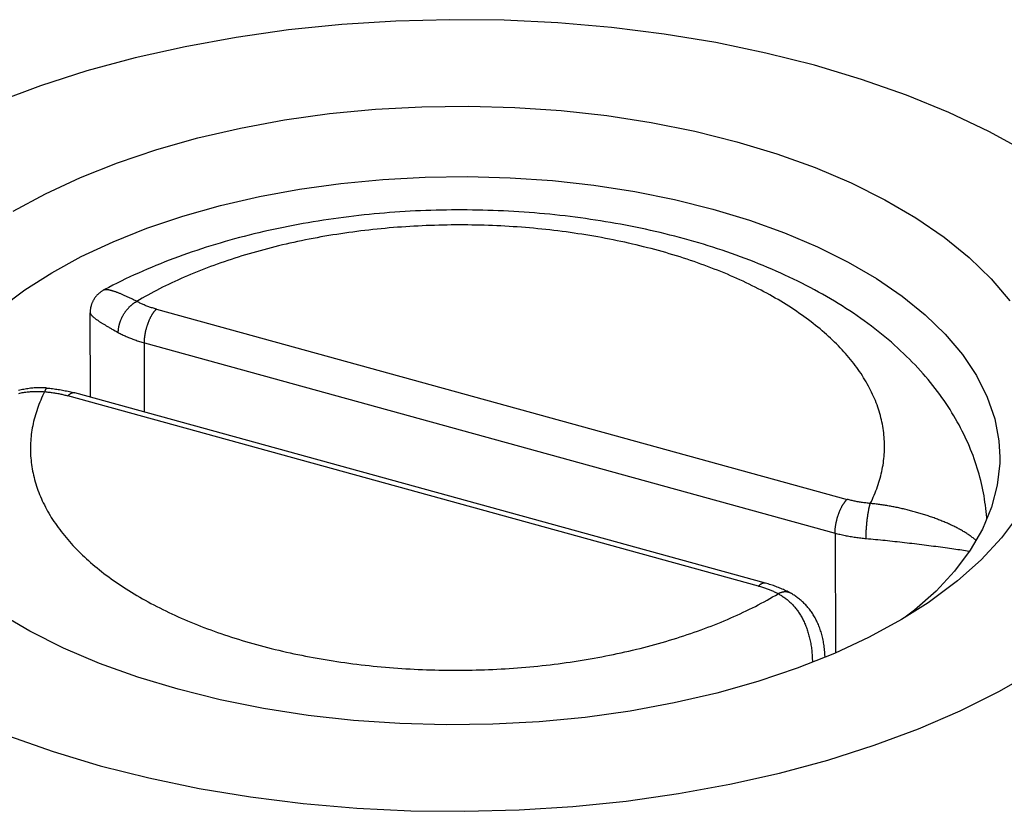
# Model space of a CAD drawing. Header units: inches. Extents: x 0 to 7.33, y 0 to 5.67.
# Tile 8 of 10: x 5.15 to 5.73, y 4.18 to 4.64. Entities that reach past the tile are written whole.
import ezdxf

# ---------------------------------------------------------------- set-up
doc = ezdxf.new("R2010")
doc.units = ezdxf.units.IN
doc.header["$LTSCALE"] = 0.403333
doc.header["$MEASUREMENT"] = 0
doc.layers.get('0').update_dxf_attribs({"linetype": 'CONTINUOUS'})

msp = doc.modelspace()

# ---------------------------------------------------------------- linework, layer by layer
at = {"color": 7, "linetype": 'Continuous'}
for p, q in [((5.22889, 4.47404), (5.63324, 4.36271)), ((5.19032, 4.42245), (5.19014, 4.47192)), ((5.2047, 4.46138), (5.20564, 4.46086)), ((5.20564, 4.46086), (5.2066, 4.46034)), ((5.22202, 4.41372), (5.22187, 4.45432)), ((5.22187, 4.45432), (5.62622, 4.34299)), ((5.58147, 4.31199), (5.17713, 4.42331)), ((5.5855, 4.31365), (5.18115, 4.42497)), ((5.64517, 4.35168), (5.64524, 4.35224)), ((5.64524, 4.35224), (5.64532, 4.35279)), ((5.64532, 4.35279), (5.64539, 4.35334)), ((5.64539, 4.35334), (5.64547, 4.35387)), ((5.64547, 4.35387), (5.64556, 4.3544)), ((5.64556, 4.3544), (5.64564, 4.35492)), ((5.64564, 4.35492), (5.64573, 4.35542)), ((5.64573, 4.35542), (5.64581, 4.35591)), ((5.6446, 4.34587), (5.64465, 4.34645)), ((5.64465, 4.34645), (5.64469, 4.34704)), ((5.64469, 4.34704), (5.64474, 4.34763)), ((5.64474, 4.34763), (5.64479, 4.34821)), ((5.64479, 4.34821), (5.64485, 4.3488)), ((5.64485, 4.3488), (5.6449, 4.34938)), ((5.6449, 4.34938), (5.64497, 4.34996)), ((5.64497, 4.34996), (5.64503, 4.35054)), ((5.64503, 4.35054), (5.6451, 4.35111)), ((5.6451, 4.35111), (5.64517, 4.35168)), ((5.62622, 4.34299), (5.62648, 4.27278)), ((5.64439, 4.34031), (5.6444, 4.34083)), ((5.6444, 4.34136), (5.64442, 4.3419)), ((5.6444, 4.34083), (5.6444, 4.34136)), ((5.64442, 4.3419), (5.64443, 4.34245)), ((5.64443, 4.34245), (5.64445, 4.343)), ((5.64445, 4.343), (5.64447, 4.34357)), ((5.64447, 4.34357), (5.6445, 4.34414)), ((5.6445, 4.34414), (5.64453, 4.34471)), ((5.64453, 4.34471), (5.64457, 4.34529)), ((5.64457, 4.34529), (5.6446, 4.34587)), ((5.64439, 4.3398), (5.64439, 4.34031)), ((5.64439, 4.3398), (5.64577, 4.33968)), ((5.64577, 4.33968), (5.64715, 4.33956)), ((5.64715, 4.33956), (5.64854, 4.33943)), ((5.64854, 4.33943), (5.64993, 4.3393)), ((5.64993, 4.3393), (5.65133, 4.33917)), ((5.65133, 4.33917), (5.65273, 4.33903)), ((5.65273, 4.33903), (5.65414, 4.33889)), ((5.65414, 4.33889), (5.65555, 4.33874)), ((5.65555, 4.33874), (5.65696, 4.3386)), ((5.65696, 4.3386), (5.65838, 4.33845)), ((5.65838, 4.33845), (5.6598, 4.33829)), ((5.6598, 4.33829), (5.66122, 4.33814)), ((5.66122, 4.33814), (5.66265, 4.33798)), ((5.66265, 4.33798), (5.66408, 4.33782)), ((5.66408, 4.33782), (5.66551, 4.33766)), ((5.66551, 4.33766), (5.66694, 4.3375)), ((5.66694, 4.3375), (5.66837, 4.33733)), ((5.66837, 4.33733), (5.6698, 4.33716)), ((5.6698, 4.33716), (5.67123, 4.33699)), ((5.67123, 4.33699), (5.67266, 4.33682)), ((5.67266, 4.33682), (5.67409, 4.33665)), ((5.67409, 4.33665), (5.67551, 4.33647)), ((5.67551, 4.33647), (5.67693, 4.3363)), ((5.67693, 4.3363), (5.67835, 4.33612)), ((5.67835, 4.33612), (5.67975, 4.33594)), ((5.67975, 4.33594), (5.68116, 4.33577)), ((5.68116, 4.33577), (5.68255, 4.33559)), ((5.68255, 4.33559), (5.68393, 4.33541)), ((5.68393, 4.33541), (5.68531, 4.33523)), ((5.68531, 4.33523), (5.68667, 4.33505)), ((5.68667, 4.33505), (5.68801, 4.33487)), ((5.68801, 4.33487), (5.68935, 4.33469)), ((5.68935, 4.33469), (5.69066, 4.33451)), ((5.69066, 4.33451), (5.69196, 4.33433)), ((5.69196, 4.33433), (5.69324, 4.33415)), ((5.69324, 4.33415), (5.6945, 4.33397)), ((5.6945, 4.33397), (5.69573, 4.33379)), ((5.69573, 4.33379), (5.69694, 4.33362)), ((5.69694, 4.33362), (5.69812, 4.33344)), ((5.69812, 4.33344), (5.69927, 4.33327)), ((5.69927, 4.33327), (5.70039, 4.3331)), ((5.70039, 4.3331), (5.70148, 4.33293)), ((5.70148, 4.33293), (5.70254, 4.33276)), ((5.70254, 4.33276), (5.70356, 4.33259)), ((5.71173, 4.32737), (5.69791, 4.31502))]:
    msp.add_line(p, q, dxfattribs=at)
for points in [[(5.73815, 4.56609), (5.7163, 4.57802), (5.69287, 4.58911), (5.66797, 4.5993), (5.64172, 4.60852), (5.61428, 4.61675), (5.58576, 4.62393), (5.55633, 4.63003), (5.52612, 4.63502), (5.4953, 4.63887), (5.46402, 4.64156), (5.43244, 4.64309), (5.40072, 4.64343), (5.36902, 4.64259), (5.33751, 4.64058), (5.30634, 4.6374), (5.27568, 4.63307), (5.24567, 4.62762), (5.21648, 4.62106), (5.18824, 4.61344), (5.16112, 4.60479), (5.13523, 4.59516)], [(5.14514, 4.53128), (5.16402, 4.54159), (5.18441, 4.5511), (5.20614, 4.55975), (5.22911, 4.56749), (5.25316, 4.57427), (5.27815, 4.58004), (5.30392, 4.58478), (5.33032, 4.58845), (5.35717, 4.59104), (5.38432, 4.59252), (5.4116, 4.59288), (5.43884, 4.59213), (5.46588, 4.59027), (5.49253, 4.5873), (5.51865, 4.58326), (5.54407, 4.57815), (5.56863, 4.57202), (5.59218, 4.5649), (5.61459, 4.55684), (5.63569, 4.54788), (5.65538, 4.53809), (5.67352, 4.52752), (5.69002, 4.51623), (5.70474, 4.5043), (5.71763, 4.4918), (5.72859, 4.4788)], [(5.13764, 4.47456), (5.15187, 4.48527), (5.16767, 4.49536), (5.18493, 4.50478), (5.20355, 4.51347), (5.22341, 4.52137), (5.2444, 4.52844), (5.26637, 4.53464), (5.2892, 4.53992), (5.31275, 4.54425), (5.33686, 4.5476), (5.3614, 4.54996), (5.38621, 4.55131), (5.41114, 4.55165), (5.43602, 4.55096), (5.46072, 4.54926), (5.48508, 4.54655), (5.50894, 4.54285), (5.53217, 4.53819), (5.55461, 4.53259), (5.57613, 4.52608), (5.59659, 4.51872), (5.61588, 4.51053), (5.63387, 4.50158), (5.65045, 4.49192), (5.66551, 4.48161), (5.67897, 4.47071), (5.69074, 4.45929), (5.70076, 4.44741), (5.70895, 4.43516), (5.71526, 4.42261), (5.71967, 4.40983), (5.72214, 4.39691), (5.7227, 4.38733)], [(5.71504, 4.35146), (5.71501, 4.352), (5.71486, 4.35382), (5.71468, 4.35564), (5.71448, 4.35745), (5.71426, 4.35927), (5.714, 4.36109), (5.71372, 4.3629), (5.71342, 4.36471), (5.71309, 4.36653), (5.71273, 4.36834), (5.71234, 4.37016), (5.71193, 4.37197), (5.71149, 4.37378), (5.71102, 4.3756), (5.71053, 4.37742), (5.71001, 4.37923), (5.70946, 4.38104), (5.70888, 4.38285), (5.70828, 4.38466), (5.70765, 4.38646), (5.70699, 4.38828), (5.7063, 4.39009), (5.70558, 4.3919), (5.70483, 4.39371), (5.70405, 4.39551), (5.70325, 4.39731), (5.70242, 4.3991), (5.70156, 4.4009), (5.70066, 4.4027), (5.69973, 4.4045), (5.69878, 4.4063), (5.69779, 4.40809), (5.69678, 4.40987), (5.69574, 4.41166), (5.69466, 4.41343), (5.69355, 4.41521), (5.69241, 4.41699), (5.69124, 4.41877), (5.69003, 4.42054), (5.6888, 4.42231), (5.68753, 4.42406), (5.68624, 4.42581), (5.6849, 4.42756), (5.68353, 4.42932), (5.68213, 4.43106), (5.6807, 4.4328), (5.67924, 4.43452), (5.67775, 4.43624), (5.67622, 4.43795), (5.67466, 4.43966), (5.67306, 4.44137), (5.67144, 4.44306), (5.66978, 4.44474), (5.66809, 4.44641), (5.66637, 4.44807), (5.66462, 4.44973), (5.66283, 4.45137), (5.66101, 4.45301), (5.65917, 4.45463), (5.6573, 4.45623), (5.65539, 4.45783), (5.65345, 4.45941), (5.65148, 4.46099), (5.64949, 4.46255), (5.64747, 4.46409), (5.64542, 4.46562), (5.64335, 4.46713), (5.64124, 4.46863), (5.63911, 4.47012), (5.63695, 4.47159), (5.63478, 4.47304), (5.63258, 4.47447), (5.63035, 4.4759), (5.62809, 4.4773), (5.62581, 4.47869), (5.62352, 4.48006), (5.6212, 4.48141), (5.61887, 4.48274), (5.6165, 4.48406), (5.61411, 4.48536), (5.61171, 4.48665), (5.60929, 4.48791), (5.60686, 4.48915), (5.6044, 4.49038), (5.60192, 4.49159), (5.59942, 4.49279), (5.59691, 4.49396), (5.59438, 4.49511), (5.59184, 4.49625), (5.58928, 4.49737), (5.5867, 4.49847), (5.5841, 4.49955), (5.5815, 4.50062), (5.57888, 4.50166), (5.57624, 4.50269), (5.57359, 4.5037), (5.57093, 4.50469), (5.56825, 4.50567), (5.56556, 4.50662), (5.56286, 4.50756), (5.56014, 4.50848), (5.55741, 4.50938), (5.55467, 4.51026), (5.55192, 4.51113), (5.54916, 4.51197), (5.54639, 4.5128), (5.5436, 4.51362), (5.5408, 4.51441), (5.538, 4.51519), (5.53518, 4.51594), (5.53236, 4.51668), (5.52952, 4.51741), (5.52668, 4.51811), (5.52382, 4.5188), (5.52096, 4.51947), (5.51809, 4.52012), (5.51521, 4.52076), (5.51232, 4.52137), (5.50942, 4.52197), (5.50652, 4.52256), (5.50361, 4.52312), (5.50069, 4.52367), (5.49776, 4.5242), (5.49483, 4.52471), (5.49189, 4.52521), (5.48895, 4.52569), (5.48599, 4.52615), (5.48304, 4.52659), (5.48007, 4.52702), (5.47711, 4.52743), (5.47413, 4.52782), (5.47115, 4.52819), (5.46817, 4.52855), (5.46518, 4.52889), (5.46219, 4.52921), (5.45919, 4.52952), (5.45619, 4.52981), (5.45319, 4.53008), (5.45018, 4.53033), (5.44717, 4.53057), (5.44415, 4.53079), (5.44114, 4.53099), (5.43812, 4.53118), (5.4351, 4.53135), (5.43207, 4.5315), (5.42905, 4.53164), (5.42602, 4.53175), (5.42299, 4.53185), (5.41996, 4.53194), (5.41693, 4.532), (5.4139, 4.53205), (5.41087, 4.53209), (5.40783, 4.5321), (5.4048, 4.5321), (5.40177, 4.53208), (5.39874, 4.53205), (5.39571, 4.53199), (5.39267, 4.53192), (5.38965, 4.53184), (5.38662, 4.53173), (5.38359, 4.53161), (5.38056, 4.53147), (5.37754, 4.53132), (5.37452, 4.53115), (5.3715, 4.53096), (5.36849, 4.53075), (5.36547, 4.53053), (5.36246, 4.53029), (5.35946, 4.53003), (5.35645, 4.52976), (5.35345, 4.52946), (5.35046, 4.52916), (5.34747, 4.52883), (5.34448, 4.52849), (5.3415, 4.52813), (5.33852, 4.52775), (5.33555, 4.52736), (5.33258, 4.52695), (5.32962, 4.52652), (5.32666, 4.52607), (5.32371, 4.52561), (5.32077, 4.52513), (5.31783, 4.52463), (5.3149, 4.52412), (5.31198, 4.52359), (5.30906, 4.52304), (5.30615, 4.52248), (5.30325, 4.52189), (5.30036, 4.52129), (5.29747, 4.52068), (5.29459, 4.52004), (5.29172, 4.51939), (5.28886, 4.51872), (5.28601, 4.51803), (5.28317, 4.51733), (5.28034, 4.51661), (5.27751, 4.51587), (5.27469, 4.51511), (5.27189, 4.51434)], [(5.37968, 4.52256), (5.37727, 4.52242), (5.37486, 4.52227), (5.37245, 4.5221), (5.37005, 4.52192), (5.36764, 4.52173), (5.36525, 4.52153), (5.36285, 4.52132), (5.36046, 4.52109), (5.35808, 4.52085), (5.3557, 4.5206), (5.35332, 4.52034), (5.35095, 4.52006), (5.34858, 4.51978), (5.34622, 4.51948), (5.34387, 4.51917), (5.34152, 4.51885), (5.33917, 4.51851), (5.33684, 4.51816), (5.33451, 4.51781), (5.33218, 4.51744), (5.32986, 4.51706), (5.32755, 4.51666), (5.32525, 4.51626), (5.32296, 4.51584), (5.32067, 4.51541), (5.31839, 4.51498), (5.31612, 4.51452), (5.31385, 4.51406), (5.3116, 4.51359), (5.30935, 4.5131), (5.30712, 4.51261), (5.30489, 4.5121), (5.30267, 4.51158), (5.30046, 4.51105), (5.29826, 4.51051), (5.29607, 4.50996), (5.2939, 4.50939), (5.29173, 4.50882), (5.28957, 4.50824), (5.28743, 4.50764), (5.28529, 4.50703), (5.28317, 4.50642), (5.28105, 4.50579), (5.27895, 4.50515), (5.27687, 4.5045), (5.27479, 4.50384), (5.27272, 4.50317), (5.27067, 4.50249), (5.26863, 4.5018), (5.26661, 4.5011), (5.26459, 4.50038), (5.26259, 4.49966), (5.26061, 4.49893), (5.25863, 4.49819), (5.25668, 4.49744), (5.25473, 4.49668), (5.2528, 4.49591), (5.25088, 4.49513), (5.24898, 4.49434), (5.24709, 4.49354), (5.24522, 4.49273), (5.24336, 4.49191), (5.24152, 4.49108), (5.2397, 4.49024), (5.23788, 4.48939), (5.23609, 4.48854), (5.23431, 4.48767), (5.23255, 4.4868), (5.2308, 4.48592), (5.22907, 4.48503), (5.22735, 4.48413), (5.22566, 4.48322), (5.22398, 4.4823), (5.22231, 4.48138), (5.22067, 4.48044), (5.21904, 4.4795), (5.21743, 4.47855)], [(5.64686, 4.36032), (5.64747, 4.36154), (5.64806, 4.36277), (5.64862, 4.364), (5.64916, 4.36524), (5.64968, 4.36647), (5.65018, 4.36771), (5.65065, 4.36896), (5.6511, 4.3702), (5.65152, 4.37145), (5.65192, 4.37269), (5.6523, 4.37395), (5.65266, 4.3752), (5.65299, 4.37645), (5.6533, 4.37771), (5.65358, 4.37896), (5.65385, 4.38022), (5.65408, 4.38148), (5.6543, 4.38274), (5.65449, 4.384), (5.65466, 4.38526), (5.6548, 4.38653), (5.65492, 4.38779), (5.65502, 4.38905), (5.6551, 4.39032), (5.65515, 4.39158), (5.65517, 4.39285), (5.65518, 4.39411), (5.65516, 4.39538), (5.65511, 4.39664), (5.65505, 4.39791), (5.65496, 4.39917), (5.65484, 4.40043), (5.6547, 4.40169), (5.65454, 4.40296), (5.65436, 4.40422), (5.65415, 4.40548), (5.65392, 4.40673), (5.65366, 4.40799), (5.65338, 4.40925), (5.65308, 4.4105), (5.65276, 4.41175), (5.65241, 4.413), (5.65204, 4.41425), (5.65164, 4.4155), (5.65122, 4.41675), (5.65078, 4.41799), (5.65032, 4.41923), (5.64983, 4.42047), (5.64932, 4.4217), (5.64878, 4.42293), (5.64823, 4.42416), (5.64765, 4.42539), (5.64704, 4.42661), (5.64642, 4.42783), (5.64577, 4.42905), (5.6451, 4.43026), (5.64441, 4.43147), (5.64369, 4.43268), (5.64295, 4.43388), (5.64219, 4.43508), (5.64141, 4.43628), (5.6406, 4.43747), (5.63978, 4.43865), (5.63893, 4.43984), (5.63805, 4.44102), (5.63716, 4.44219), (5.63625, 4.44336), (5.63531, 4.44452), (5.63435, 4.44568), (5.63337, 4.44684), (5.63237, 4.44798), (5.63134, 4.44913), (5.6303, 4.45027), (5.62923, 4.4514), (5.62815, 4.45253), (5.62704, 4.45365), (5.62591, 4.45477), (5.62476, 4.45588), (5.62359, 4.45698), (5.6224, 4.45808), (5.62119, 4.45917), (5.61995, 4.46026), (5.6187, 4.46134), (5.61743, 4.46242), (5.61614, 4.46348), (5.61483, 4.46454), (5.61349, 4.4656), (5.61214, 4.46664), (5.61077, 4.46768), (5.60938, 4.46872), (5.60797, 4.46974), (5.60654, 4.47076), (5.60509, 4.47177), (5.60363, 4.47278), (5.60214, 4.47377), (5.60064, 4.47476), (5.59912, 4.47574), (5.59758, 4.47671), (5.59602, 4.47768), (5.59444, 4.47864), (5.59285, 4.47959), (5.59124, 4.48053), (5.58961, 4.48146), (5.58796, 4.48239), (5.58629, 4.4833), (5.58461, 4.48421), (5.58291, 4.48511), (5.5812, 4.486), (5.57947, 4.48688), (5.57772, 4.48775), (5.57596, 4.48862), (5.57418, 4.48947), (5.57238, 4.49032), (5.57057, 4.49115), (5.56874, 4.49198), (5.5669, 4.4928), (5.56504, 4.49361), (5.56317, 4.49441), (5.56128, 4.4952), (5.55938, 4.49598), (5.55746, 4.49675), (5.55553, 4.49751), (5.55358, 4.49826), (5.55162, 4.499), (5.54965, 4.49973), (5.54766, 4.50045), (5.54566, 4.50116), (5.54365, 4.50186), (5.54162, 4.50255), (5.53958, 4.50323), (5.53753, 4.5039), (5.53546, 4.50456), (5.53338, 4.50521), (5.53129, 4.50584), (5.52919, 4.50647), (5.52708, 4.50709), (5.52496, 4.50769), (5.52282, 4.50829), (5.52067, 4.50887), (5.51852, 4.50945), (5.51635, 4.51001), (5.51417, 4.51056), (5.51198, 4.5111), (5.50978, 4.51163), (5.50757, 4.51215), (5.50535, 4.51265), (5.50313, 4.51315), (5.50089, 4.51363), (5.49864, 4.5141), (5.49639, 4.51457), (5.49412, 4.51502), (5.49185, 4.51545), (5.48957, 4.51588), (5.48728, 4.5163), (5.48499, 4.5167), (5.48268, 4.51709), (5.48037, 4.51747), (5.47806, 4.51784), (5.47573, 4.5182), (5.4734, 4.51854), (5.47106, 4.51887), (5.46872, 4.5192), (5.46637, 4.51951), (5.46401, 4.5198), (5.46165, 4.52009), (5.45928, 4.52036), (5.45691, 4.52062), (5.45454, 4.52087), (5.45215, 4.52111), (5.44977, 4.52134), (5.44738, 4.52155), (5.44499, 4.52175), (5.44259, 4.52194), (5.44019, 4.52212), (5.43778, 4.52228), (5.43537, 4.52243), (5.43296, 4.52257), (5.43055, 4.5227), (5.42814, 4.52282), (5.42572, 4.52292), (5.4233, 4.52301), (5.42088, 4.52309), (5.41846, 4.52316), (5.41603, 4.52321), (5.41361, 4.52326), (5.41118, 4.52329), (5.40876, 4.5233), (5.40633, 4.52331), (5.4039, 4.5233), (5.40148, 4.52328), (5.39905, 4.52325), (5.39662, 4.52321), (5.3942, 4.52315), (5.39178, 4.52308), (5.38935, 4.523), (5.38693, 4.52291), (5.38451, 4.52281), (5.3821, 4.52269), (5.37968, 4.52256)], [(5.27189, 4.51434), (5.2691, 4.51355), (5.26632, 4.51274), (5.26355, 4.51192), (5.26079, 4.51107), (5.25804, 4.51021), (5.2553, 4.50933), (5.25258, 4.50844), (5.24986, 4.50752), (5.24716, 4.50659), (5.24447, 4.50564), (5.2418, 4.50467), (5.23914, 4.50369), (5.23649, 4.50268), (5.23386, 4.50166), (5.23124, 4.50062), (5.22863, 4.49957), (5.22604, 4.49849), (5.22347, 4.4974), (5.22091, 4.49629), (5.21836, 4.49516), (5.21583, 4.49402), (5.21332, 4.49286), (5.21083, 4.49168), (5.20836, 4.49048), (5.2059, 4.48926), (5.20346, 4.48803), (5.20103, 4.48677), (5.19863, 4.48551), (5.19806, 4.4852)], [(5.19806, 4.4852), (5.19782, 4.48507), (5.19755, 4.48491), (5.19728, 4.48475), (5.19701, 4.48458), (5.19674, 4.4844), (5.19648, 4.48422), (5.19623, 4.48404), (5.19598, 4.48385), (5.19573, 4.48365), (5.19548, 4.48345), (5.19524, 4.48325), (5.19501, 4.48303), (5.19478, 4.48282), (5.19455, 4.4826), (5.19433, 4.48237), (5.19411, 4.48214), (5.1939, 4.48191), (5.1937, 4.48167), (5.19349, 4.48142), (5.1933, 4.48118), (5.19311, 4.48092), (5.19292, 4.48067), (5.19274, 4.48041), (5.19256, 4.48014), (5.19239, 4.47988), (5.19223, 4.47961), (5.19207, 4.47933), (5.19192, 4.47906), (5.19177, 4.47878), (5.19163, 4.47849), (5.1915, 4.47821), (5.19137, 4.47792), (5.19125, 4.47763), (5.19113, 4.47733), (5.19102, 4.47703), (5.19092, 4.47674), (5.19082, 4.47643), (5.19073, 4.47613), (5.19065, 4.47583), (5.19057, 4.47552), (5.1905, 4.47521), (5.19043, 4.4749), (5.19037, 4.47459), (5.19032, 4.47428), (5.19028, 4.47397), (5.19024, 4.47365), (5.19021, 4.47334), (5.19018, 4.47302), (5.19016, 4.47271), (5.19015, 4.47239), (5.19014, 4.47208), (5.19014, 4.47192)], [(5.21743, 4.47855), (5.21693, 4.47881), (5.21645, 4.47906), (5.21596, 4.47931), (5.21548, 4.47955), (5.21501, 4.47979), (5.21454, 4.48002), (5.21407, 4.48025), (5.21361, 4.48047), (5.21316, 4.48069), (5.21271, 4.48091), (5.21226, 4.48112), (5.21182, 4.48132), (5.21138, 4.48152), (5.21095, 4.48172), (5.21053, 4.48191), (5.21011, 4.48209), (5.20969, 4.48227), (5.20928, 4.48245), (5.20888, 4.48262), (5.20848, 4.48279), (5.20808, 4.48295), (5.2077, 4.48311), (5.20731, 4.48326), (5.20694, 4.48341), (5.20657, 4.48355), (5.2062, 4.48369), (5.20584, 4.48383), (5.20549, 4.48395), (5.20514, 4.48408), (5.2048, 4.48419), (5.20447, 4.48431), (5.20414, 4.48442), (5.20382, 4.48452), (5.20351, 4.48462), (5.2032, 4.48471), (5.2029, 4.48479), (5.2026, 4.48488), (5.20232, 4.48495), (5.20204, 4.48502), (5.20176, 4.48509), (5.2015, 4.48515), (5.20124, 4.4852), (5.20099, 4.48525), (5.20075, 4.48529), (5.20051, 4.48533), (5.20029, 4.48536), (5.20007, 4.48539), (5.19986, 4.48541), (5.19965, 4.48542), (5.19946, 4.48543), (5.19928, 4.48543), (5.1991, 4.48543), (5.19893, 4.48542), (5.19877, 4.4854), (5.19862, 4.48538), (5.19848, 4.48535), (5.19835, 4.48532), (5.19823, 4.48527), (5.19811, 4.48523), (5.19806, 4.4852)], [(5.2066, 4.46034), (5.2066, 4.46059), (5.2066, 4.46085), (5.20661, 4.4611), (5.20663, 4.46136), (5.20664, 4.46162), (5.20667, 4.46188), (5.20669, 4.46214), (5.20672, 4.46241), (5.20676, 4.46267), (5.2068, 4.46294), (5.20684, 4.46321), (5.20689, 4.46348), (5.20694, 4.46375), (5.20699, 4.46402), (5.20705, 4.46429), (5.20711, 4.46456), (5.20718, 4.46483), (5.20725, 4.4651), (5.20733, 4.46538), (5.20741, 4.46565), (5.20749, 4.46592), (5.20758, 4.4662), (5.20767, 4.46647), (5.20776, 4.46674), (5.20786, 4.46701), (5.20796, 4.46728), (5.20807, 4.46756), (5.20818, 4.46783), (5.20829, 4.46809), (5.2084, 4.46836), (5.20852, 4.46863), (5.20865, 4.4689), (5.20877, 4.46916), (5.2089, 4.46943), (5.20904, 4.46969), (5.20917, 4.46995), (5.20931, 4.47021), (5.20945, 4.47047), (5.2096, 4.47072), (5.20975, 4.47098), (5.2099, 4.47123), (5.21006, 4.47148), (5.21021, 4.47173), (5.21037, 4.47197), (5.21054, 4.47221), (5.2107, 4.47245), (5.21087, 4.47269), (5.21104, 4.47293), (5.21122, 4.47316), (5.21139, 4.47339), (5.21157, 4.47361), (5.21175, 4.47384), (5.21193, 4.47406), (5.21212, 4.47428), (5.21231, 4.47449), (5.21249, 4.4747), (5.21269, 4.47491), (5.21288, 4.47511), (5.21307, 4.47531), (5.21327, 4.47551), (5.21347, 4.4757), (5.21367, 4.47589), (5.21387, 4.47607), (5.21407, 4.47625), (5.21427, 4.47643), (5.21448, 4.4766), (5.21468, 4.47677), (5.21489, 4.47694), (5.2151, 4.47709), (5.21531, 4.47725), (5.21552, 4.4774), (5.21573, 4.47755), (5.21594, 4.47769), (5.21615, 4.47783), (5.21636, 4.47796), (5.21657, 4.47809), (5.21679, 4.47821), (5.217, 4.47833), (5.21721, 4.47844), (5.21743, 4.47855)], [(5.22889, 4.47404), (5.22831, 4.4742), (5.22774, 4.47436), (5.22717, 4.47454), (5.2266, 4.47471), (5.22605, 4.47489), (5.22549, 4.47507), (5.22494, 4.47526), (5.2244, 4.47545), (5.22386, 4.47565), (5.22333, 4.47585), (5.22281, 4.47605), (5.22229, 4.47626), (5.22177, 4.47647), (5.22126, 4.47669), (5.22076, 4.47691), (5.22027, 4.47713), (5.21978, 4.47736), (5.21929, 4.47759), (5.21882, 4.47783), (5.21835, 4.47806), (5.21788, 4.47831), (5.21743, 4.47855)], [(5.22187, 4.45432), (5.22187, 4.45457), (5.22188, 4.45483), (5.22188, 4.45508), (5.22189, 4.45534), (5.2219, 4.45561), (5.22192, 4.45587), (5.22193, 4.45614), (5.22195, 4.45641), (5.22198, 4.45668), (5.222, 4.45695), (5.22203, 4.45722), (5.22206, 4.4575), (5.22209, 4.45777), (5.22213, 4.45805), (5.22216, 4.45833), (5.22221, 4.45861), (5.22225, 4.45889), (5.22229, 4.45918), (5.22234, 4.45946), (5.22239, 4.45974), (5.22245, 4.46003), (5.2225, 4.46031), (5.22256, 4.4606), (5.22262, 4.46088), (5.22269, 4.46117), (5.22275, 4.46145), (5.22282, 4.46174), (5.22289, 4.46203), (5.22296, 4.46231), (5.22304, 4.4626), (5.22312, 4.46288), (5.2232, 4.46316), (5.22328, 4.46345), (5.22336, 4.46373), (5.22345, 4.46401), (5.22354, 4.46429), (5.22363, 4.46457), (5.22372, 4.46485), (5.22381, 4.46512), (5.22391, 4.4654), (5.22401, 4.46567), (5.22411, 4.46594), (5.22421, 4.46621), (5.22431, 4.46648), (5.22442, 4.46674), (5.22453, 4.46701), (5.22464, 4.46727), (5.22475, 4.46753), (5.22486, 4.46778), (5.22497, 4.46804), (5.22509, 4.46829), (5.22521, 4.46854), (5.22532, 4.46878), (5.22544, 4.46902), (5.22556, 4.46926), (5.22569, 4.4695), (5.22581, 4.46973), (5.22594, 4.46996), (5.22606, 4.47019), (5.22619, 4.47041), (5.22632, 4.47063), (5.22645, 4.47085), (5.22658, 4.47106), (5.22671, 4.47127), (5.22684, 4.47148), (5.22697, 4.47168), (5.22711, 4.47188), (5.22724, 4.47207), (5.22738, 4.47226), (5.22751, 4.47244), (5.22765, 4.47262), (5.22778, 4.4728), (5.22792, 4.47297), (5.22806, 4.47313), (5.2282, 4.4733), (5.22833, 4.47345), (5.22847, 4.47361), (5.22861, 4.47375), (5.22875, 4.4739), (5.22889, 4.47404)], [(5.19014, 4.47192), (5.19015, 4.47185), (5.19016, 4.47175), (5.19019, 4.47164), (5.19022, 4.47153), (5.19027, 4.47142), (5.19033, 4.4713), (5.19039, 4.47118), (5.19047, 4.47105), (5.19056, 4.47093), (5.19066, 4.47079), (5.19077, 4.47066), (5.19089, 4.47052), (5.19102, 4.47038), (5.19115, 4.47023), (5.1913, 4.47008), (5.19146, 4.46993), (5.19162, 4.46978), (5.1918, 4.46962), (5.19198, 4.46946), (5.19218, 4.46929), (5.19238, 4.46912), (5.19259, 4.46895), (5.19281, 4.46878), (5.19304, 4.4686), (5.19328, 4.46842), (5.19352, 4.46824), (5.19377, 4.46806), (5.19403, 4.46787), (5.1943, 4.46768), (5.19458, 4.46749), (5.19486, 4.46729), (5.19516, 4.46709), (5.19546, 4.46689), (5.19576, 4.46669), (5.19608, 4.46648), (5.1964, 4.46628), (5.19673, 4.46607), (5.19706, 4.46585), (5.19741, 4.46564), (5.19776, 4.46542), (5.19811, 4.4652), (5.19848, 4.46498), (5.19885, 4.46476), (5.19922, 4.46453), (5.19961, 4.4643), (5.2, 4.46407), (5.20039, 4.46384), (5.2008, 4.4636), (5.20121, 4.46336), (5.20162, 4.46312), (5.20204, 4.46288), (5.20247, 4.46264), (5.20291, 4.46239), (5.20335, 4.46214), (5.20379, 4.46189), (5.2047, 4.46138)], [(5.2066, 4.46034), (5.20715, 4.46004), (5.20772, 4.45974), (5.20829, 4.45945), (5.20887, 4.45916), (5.20946, 4.45888), (5.21005, 4.4586), (5.21065, 4.45832), (5.21126, 4.45805), (5.21188, 4.45778), (5.2125, 4.45752), (5.21313, 4.45726), (5.21377, 4.45701), (5.21441, 4.45676), (5.21506, 4.45651), (5.21571, 4.45627), (5.21638, 4.45604), (5.21704, 4.4558), (5.21772, 4.45558), (5.2184, 4.45536), (5.21908, 4.45514), (5.21977, 4.45493), (5.22047, 4.45472), (5.22117, 4.45452), (5.22187, 4.45432)], [(5.16483, 4.42785), (5.16414, 4.4279), (5.1634, 4.42795), (5.16266, 4.42798), (5.16191, 4.42801), (5.16116, 4.42802), (5.16041, 4.42802), (5.15966, 4.42801), (5.15891, 4.42799), (5.15815, 4.42795), (5.1574, 4.42791), (5.15664, 4.42785), (5.15588, 4.42778), (5.15512, 4.42769), (5.15436, 4.4276), (5.1536, 4.42749), (5.15283, 4.42737), (5.15207, 4.42724), (5.1513, 4.4271), (5.15053, 4.42694), (5.14976, 4.42677), (5.14899, 4.42659), (5.14822, 4.4264)], [(5.16483, 4.42785), (5.16482, 4.42785), (5.16478, 4.42785), (5.16473, 4.42784), (5.16469, 4.42783), (5.16465, 4.42781), (5.1646, 4.42779), (5.16456, 4.42776), (5.16451, 4.42772), (5.16446, 4.42768), (5.16442, 4.42764), (5.16437, 4.42758), (5.16432, 4.42753), (5.16428, 4.42746), (5.16423, 4.42739), (5.16418, 4.42732), (5.16413, 4.42724), (5.16409, 4.42715), (5.16404, 4.42706), (5.16399, 4.42696), (5.16394, 4.42686), (5.16389, 4.42675), (5.16384, 4.42664), (5.16379, 4.42652), (5.16374, 4.4264), (5.1637, 4.42627), (5.16365, 4.42614), (5.1636, 4.426), (5.16355, 4.42585), (5.1635, 4.42571)], [(5.16483, 4.42785), (5.16567, 4.42777), (5.1665, 4.42769), (5.16733, 4.4276), (5.16816, 4.4275), (5.16899, 4.4274), (5.16982, 4.42729), (5.17065, 4.42717), (5.17147, 4.42705), (5.17229, 4.42691), (5.17311, 4.42677), (5.17393, 4.42663), (5.17474, 4.42647), (5.17555, 4.42631), (5.17636, 4.42614), (5.17717, 4.42597), (5.17797, 4.42578), (5.17877, 4.42559), (5.17957, 4.42539), (5.18036, 4.42519), (5.18115, 4.42497)], [(5.1483, 4.42475), (5.149, 4.4249), (5.1497, 4.42504), (5.15039, 4.42517), (5.15109, 4.42529), (5.15178, 4.4254), (5.15248, 4.42549), (5.15317, 4.42558), (5.15386, 4.42566), (5.15456, 4.42573), (5.15525, 4.42579), (5.15594, 4.42584), (5.15663, 4.42587), (5.15732, 4.4259), (5.15801, 4.42592), (5.1587, 4.42593), (5.15938, 4.42593), (5.16007, 4.42592), (5.16076, 4.42589), (5.16145, 4.42586), (5.16213, 4.42582), (5.16281, 4.42577), (5.16415, 4.42565)], [(5.1635, 4.42571), (5.16289, 4.42448), (5.1623, 4.42325), (5.16174, 4.42202), (5.1612, 4.42078), (5.16068, 4.41955), (5.16019, 4.41831), (5.15971, 4.41707), (5.15927, 4.41582), (5.15884, 4.41458), (5.15844, 4.41333), (5.15806, 4.41208), (5.1577, 4.41083), (5.15737, 4.40957), (5.15706, 4.40832), (5.15678, 4.40706), (5.15652, 4.4058), (5.15628, 4.40454), (5.15606, 4.40328), (5.15587, 4.40202), (5.1557, 4.40076), (5.15556, 4.3995), (5.15544, 4.39823), (5.15534, 4.39697), (5.15526, 4.3957), (5.15521, 4.39444), (5.15519, 4.39317), (5.15518, 4.39191), (5.1552, 4.39065), (5.15525, 4.38938), (5.15531, 4.38812), (5.1554, 4.38685), (5.15552, 4.38559), (5.15566, 4.38433), (5.15582, 4.38307), (5.156, 4.38181), (5.15621, 4.38055), (5.15644, 4.37929), (5.1567, 4.37803), (5.15698, 4.37677), (5.15728, 4.37552), (5.1576, 4.37427), (5.15795, 4.37302), (5.15832, 4.37177), (5.15872, 4.37052), (5.15914, 4.36928), (5.15958, 4.36803), (5.16004, 4.36679), (5.16053, 4.36556), (5.16104, 4.36432), (5.16158, 4.36309), (5.16213, 4.36186), (5.16271, 4.36063), (5.16332, 4.35941), (5.16394, 4.35819), (5.16459, 4.35697), (5.16526, 4.35576), (5.16595, 4.35455), (5.16667, 4.35334), (5.16741, 4.35214), (5.16817, 4.35094), (5.16895, 4.34975), (5.16976, 4.34855), (5.17058, 4.34737), (5.17143, 4.34618), (5.17231, 4.34501), (5.1732, 4.34383), (5.17412, 4.34266), (5.17505, 4.3415), (5.17601, 4.34034), (5.17699, 4.33919), (5.17799, 4.33804), (5.17902, 4.33689), (5.18006, 4.33575), (5.18113, 4.33462), (5.18222, 4.33349), (5.18332, 4.33237), (5.18445, 4.33125), (5.1856, 4.33014), (5.18677, 4.32904), (5.18796, 4.32794), (5.18918, 4.32685), (5.19041, 4.32576), (5.19166, 4.32468), (5.19293, 4.32361), (5.19422, 4.32254), (5.19554, 4.32148), (5.19687, 4.32043), (5.19822, 4.31938), (5.19959, 4.31834), (5.20098, 4.31731), (5.20239, 4.31628), (5.20382, 4.31526), (5.20527, 4.31425), (5.20673, 4.31325), (5.20822, 4.31225), (5.20972, 4.31126), (5.21124, 4.31028), (5.21278, 4.30931), (5.21434, 4.30834), (5.21592, 4.30738), (5.21751, 4.30644), (5.21913, 4.30549), (5.22076, 4.30456), (5.2224, 4.30364), (5.22407, 4.30272), (5.22575, 4.30181), (5.22745, 4.30091), (5.22916, 4.30002), (5.23089, 4.29914), (5.23264, 4.29827), (5.2344, 4.29741), (5.23618, 4.29655), (5.23798, 4.29571), (5.23979, 4.29487), (5.24162, 4.29404), (5.24346, 4.29322), (5.24532, 4.29242), (5.24719, 4.29162), (5.24908, 4.29083), (5.25099, 4.29005), (5.2529, 4.28928), (5.25483, 4.28852), (5.25678, 4.28777), (5.25874, 4.28702), (5.26071, 4.28629), (5.2627, 4.28557), (5.2647, 4.28486), (5.26672, 4.28416), (5.26874, 4.28347), (5.27078, 4.28279), (5.27283, 4.28212), (5.2749, 4.28146), (5.27698, 4.28082), (5.27907, 4.28018), (5.28117, 4.27955), (5.28328, 4.27893), (5.2854, 4.27833), (5.28754, 4.27773), (5.28969, 4.27715), (5.29184, 4.27658), (5.29401, 4.27601), (5.29619, 4.27546), (5.29838, 4.27492), (5.30058, 4.27439), (5.30279, 4.27388), (5.30501, 4.27337), (5.30724, 4.27287), (5.30947, 4.27239), (5.31172, 4.27192), (5.31397, 4.27146), (5.31624, 4.27101), (5.31851, 4.27057), (5.32079, 4.27014), (5.32308, 4.26973), (5.32537, 4.26932), (5.32768, 4.26893), (5.32999, 4.26855), (5.33231, 4.26818), (5.33463, 4.26783), (5.33696, 4.26748), (5.3393, 4.26715), (5.34164, 4.26683), (5.34399, 4.26652), (5.34635, 4.26622), (5.34871, 4.26593), (5.35108, 4.26566), (5.35345, 4.2654), (5.35582, 4.26515), (5.35821, 4.26491), (5.36059, 4.26469), (5.36298, 4.26447), (5.36538, 4.26427), (5.36777, 4.26408), (5.37017, 4.26391), (5.37258, 4.26374), (5.37499, 4.26359), (5.3774, 4.26345), (5.37981, 4.26332), (5.38222, 4.26321), (5.38464, 4.2631), (5.38706, 4.26301), (5.38948, 4.26293), (5.3919, 4.26286), (5.39433, 4.26281), (5.39675, 4.26277), (5.39918, 4.26274), (5.40161, 4.26272), (5.40403, 4.26271), (5.40646, 4.26272), (5.40889, 4.26274), (5.41131, 4.26277), (5.41374, 4.26281), (5.41616, 4.26287), (5.41859, 4.26294), (5.42101, 4.26302), (5.42343, 4.26311), (5.42585, 4.26322), (5.42827, 4.26333), (5.43068, 4.26346)], [(5.16415, 4.42565), (5.16479, 4.42558), (5.16543, 4.42552), (5.16608, 4.42544), (5.16672, 4.42536), (5.16735, 4.42528), (5.16799, 4.42519), (5.16862, 4.4251), (5.16925, 4.425), (5.16988, 4.4249), (5.1705, 4.4248), (5.17112, 4.42468), (5.17174, 4.42457), (5.17235, 4.42445), (5.17296, 4.42432), (5.17357, 4.42419), (5.17417, 4.42406), (5.17477, 4.42392), (5.17537, 4.42377), (5.17596, 4.42362), (5.17654, 4.42347), (5.17713, 4.42331)], [(5.18115, 4.42497), (5.18105, 4.425), (5.18094, 4.42502), (5.18082, 4.42504), (5.1807, 4.42505), (5.18058, 4.42506), (5.18046, 4.42506), (5.18033, 4.42506), (5.18021, 4.42505), (5.18008, 4.42503), (5.17996, 4.42501), (5.17983, 4.42499), (5.1797, 4.42495), (5.17957, 4.42492), (5.17944, 4.42487), (5.17931, 4.42482), (5.17918, 4.42477), (5.17904, 4.42471), (5.17891, 4.42465), (5.17877, 4.42458), (5.17864, 4.4245), (5.1785, 4.42442), (5.17837, 4.42433), (5.17823, 4.42424), (5.17809, 4.42414), (5.17795, 4.42404), (5.17782, 4.42393), (5.17768, 4.42382), (5.17754, 4.4237), (5.1774, 4.42358), (5.17726, 4.42345), (5.17712, 4.42331)], [(5.7227, 4.38733), (5.72265, 4.38392), (5.7212, 4.37095), (5.71781, 4.35806), (5.71249, 4.34536), (5.70528, 4.3329), (5.69621, 4.32077), (5.68535, 4.30905)], [(5.62622, 4.34299), (5.62622, 4.34324), (5.62623, 4.3435), (5.62623, 4.34376), (5.62624, 4.34402), (5.62625, 4.34428), (5.62627, 4.34454), (5.62628, 4.34481), (5.6263, 4.34508), (5.62633, 4.34535), (5.62635, 4.34562), (5.62638, 4.34589), (5.62641, 4.34617), (5.62644, 4.34645), (5.62648, 4.34672), (5.62651, 4.347), (5.62655, 4.34728), (5.6266, 4.34757), (5.62664, 4.34785), (5.62669, 4.34813), (5.62674, 4.34842), (5.6268, 4.3487), (5.62685, 4.34898), (5.62691, 4.34927), (5.62697, 4.34956), (5.62704, 4.34984), (5.6271, 4.35013), (5.62717, 4.35041), (5.62724, 4.3507), (5.62731, 4.35098), (5.62739, 4.35127), (5.62746, 4.35155), (5.62754, 4.35184), (5.62763, 4.35212), (5.62771, 4.3524), (5.6278, 4.35268), (5.62788, 4.35296), (5.62798, 4.35324), (5.62807, 4.35352), (5.62816, 4.35379), (5.62826, 4.35407), (5.62836, 4.35434), (5.62846, 4.35461), (5.62856, 4.35488), (5.62866, 4.35515), (5.62877, 4.35541), (5.62888, 4.35568), (5.62898, 4.35594), (5.6291, 4.3562), (5.62921, 4.35645), (5.62932, 4.35671), (5.62944, 4.35696), (5.62955, 4.35721), (5.62967, 4.35745), (5.62979, 4.3577), (5.62991, 4.35794), (5.63004, 4.35817), (5.63016, 4.35841), (5.63028, 4.35864), (5.63041, 4.35886), (5.63054, 4.35909), (5.63067, 4.35931), (5.6308, 4.35952), (5.63093, 4.35974), (5.63106, 4.35994), (5.63119, 4.36015), (5.63132, 4.36035), (5.63146, 4.36055), (5.63159, 4.36074), (5.63172, 4.36093), (5.63186, 4.36111), (5.632, 4.36129), (5.63213, 4.36147), (5.63227, 4.36164), (5.63241, 4.36181), (5.63254, 4.36197), (5.63268, 4.36213), (5.63282, 4.36228), (5.63296, 4.36243), (5.6331, 4.36257), (5.63324, 4.36271)], [(5.64686, 4.36032), (5.64622, 4.36038), (5.64557, 4.36044), (5.64493, 4.36051), (5.64428, 4.36058), (5.64365, 4.36066), (5.64301, 4.36074), (5.64237, 4.36083), (5.64174, 4.36092), (5.64111, 4.36102), (5.64049, 4.36112), (5.63986, 4.36123), (5.63924, 4.36134), (5.63862, 4.36145), (5.63801, 4.36158), (5.6374, 4.3617), (5.63679, 4.36183), (5.63619, 4.36197), (5.63559, 4.36211), (5.635, 4.36225), (5.6344, 4.3624), (5.63382, 4.36255), (5.63324, 4.36271)], [(5.64581, 4.35591), (5.6459, 4.35639), (5.64595, 4.35663), (5.64599, 4.35686), (5.64604, 4.35708), (5.64609, 4.35731), (5.64613, 4.35753), (5.64618, 4.35774), (5.64623, 4.35796), (5.64628, 4.35816), (5.64632, 4.35837), (5.64637, 4.35857), (5.64642, 4.35876), (5.64647, 4.35895), (5.64652, 4.35914), (5.64657, 4.35932), (5.64662, 4.3595), (5.64667, 4.35967), (5.64671, 4.35984), (5.64676, 4.36), (5.64681, 4.36016), (5.64686, 4.36032)], [(5.70867, 4.33876), (5.7086, 4.33882), (5.70822, 4.33915), (5.70783, 4.33948), (5.70742, 4.33981), (5.70701, 4.34014), (5.70658, 4.34047), (5.70615, 4.3408), (5.70571, 4.34112), (5.70525, 4.34145), (5.70479, 4.34177), (5.70432, 4.34209), (5.70384, 4.34241), (5.70335, 4.34273), (5.70285, 4.34305), (5.70235, 4.34336), (5.70183, 4.34368), (5.70131, 4.34399), (5.70078, 4.3443), (5.70024, 4.34461), (5.69969, 4.34491), (5.69914, 4.34522), (5.69858, 4.34552), (5.69801, 4.34582), (5.69744, 4.34612), (5.69686, 4.34641), (5.69627, 4.34671), (5.69568, 4.347), (5.69508, 4.34729), (5.69448, 4.34757), (5.69387, 4.34786), (5.69325, 4.34814), (5.69263, 4.34842), (5.69201, 4.34869), (5.69138, 4.34897), (5.69074, 4.34924), (5.6901, 4.34951), (5.68946, 4.34978), (5.68881, 4.35004), (5.68816, 4.3503), (5.68751, 4.35056), (5.68685, 4.35081), (5.68619, 4.35107), (5.68553, 4.35132), (5.68486, 4.35156), (5.68419, 4.35181), (5.68352, 4.35205), (5.68285, 4.35228), (5.68217, 4.35252), (5.6815, 4.35275), (5.68082, 4.35298), (5.68013, 4.35321), (5.67945, 4.35343), (5.67876, 4.35365), (5.67808, 4.35387), (5.67739, 4.35408), (5.6767, 4.35429), (5.67601, 4.3545), (5.67531, 4.3547), (5.67462, 4.35491), (5.67393, 4.3551), (5.67323, 4.3553), (5.67254, 4.35549), (5.67184, 4.35568), (5.67114, 4.35587), (5.67045, 4.35605), (5.66975, 4.35623), (5.66905, 4.35641), (5.66835, 4.35658), (5.66766, 4.35675), (5.66696, 4.35692), (5.66626, 4.35708), (5.66556, 4.35724), (5.66486, 4.3574), (5.66416, 4.35755), (5.66346, 4.3577), (5.66277, 4.35785), (5.66207, 4.35799), (5.66137, 4.35814), (5.66067, 4.35827), (5.65998, 4.35841), (5.65928, 4.35854), (5.65859, 4.35867), (5.65789, 4.35879), (5.6572, 4.35891), (5.6565, 4.35903), (5.65581, 4.35914), (5.65512, 4.35926), (5.65443, 4.35936), (5.65373, 4.35947), (5.65304, 4.35957), (5.65235, 4.35967), (5.65167, 4.35976), (5.65098, 4.35985), (5.65029, 4.35994), (5.6496, 4.36002), (5.64892, 4.3601), (5.64823, 4.36018), (5.64755, 4.36025), (5.64686, 4.36032)], [(5.73354, 4.35347), (5.72365, 4.34024), (5.71173, 4.32737)], [(5.62622, 4.34299), (5.62693, 4.3428), (5.62765, 4.34261), (5.62837, 4.34243), (5.6291, 4.34225), (5.62983, 4.34208), (5.63056, 4.34191), (5.6313, 4.34175), (5.63205, 4.34159), (5.63279, 4.34144), (5.63354, 4.34129), (5.6343, 4.34115), (5.63506, 4.34101), (5.63582, 4.34088), (5.63659, 4.34076), (5.63735, 4.34064), (5.63813, 4.34052), (5.6389, 4.34041), (5.63968, 4.34031), (5.64046, 4.34021), (5.64124, 4.34012), (5.64203, 4.34003), (5.64281, 4.33995), (5.6436, 4.33987), (5.64439, 4.3398)], [(5.70356, 4.33259), (5.70455, 4.33242), (5.70488, 4.33237)], [(5.5855, 4.31365), (5.5854, 4.31367), (5.58529, 4.3137), (5.58517, 4.31371), (5.58505, 4.31373), (5.58493, 4.31373), (5.58481, 4.31374), (5.58468, 4.31373), (5.58456, 4.31372), (5.58443, 4.31371), (5.58431, 4.31369), (5.58418, 4.31366), (5.58405, 4.31363), (5.58392, 4.31359), (5.58379, 4.31355), (5.58366, 4.3135), (5.58352, 4.31344), (5.58339, 4.31338), (5.58326, 4.31332), (5.58312, 4.31325), (5.58299, 4.31317), (5.58285, 4.31309), (5.58272, 4.313), (5.58258, 4.31291), (5.58244, 4.31281), (5.5823, 4.31271), (5.58217, 4.3126), (5.58203, 4.31249), (5.58189, 4.31237), (5.58175, 4.31225), (5.58161, 4.31212), (5.58147, 4.31199)], [(5.58147, 4.31199), (5.58205, 4.31182), (5.58262, 4.31166), (5.58319, 4.31149), (5.58376, 4.31131), (5.58432, 4.31113), (5.58487, 4.31095), (5.58542, 4.31076), (5.58596, 4.31057), (5.5865, 4.31037), (5.58703, 4.31017), (5.58755, 4.30997), (5.58807, 4.30976), (5.58859, 4.30955), (5.5891, 4.30933), (5.5896, 4.30911), (5.59009, 4.30889), (5.59058, 4.30866), (5.59107, 4.30843), (5.59154, 4.3082), (5.59201, 4.30796), (5.59248, 4.30772), (5.59293, 4.30747)], [(5.60017, 4.30783), (5.59949, 4.3082), (5.59881, 4.30855), (5.59812, 4.3089), (5.59742, 4.30924), (5.59672, 4.30957), (5.59601, 4.3099), (5.59529, 4.31022), (5.59457, 4.31053), (5.59384, 4.31083), (5.5931, 4.31112), (5.59236, 4.31141), (5.59162, 4.31169), (5.59087, 4.31196), (5.59011, 4.31222), (5.58936, 4.31248), (5.58859, 4.31273), (5.58783, 4.31297), (5.58705, 4.3132), (5.58628, 4.31343), (5.5855, 4.31365)], [(5.69791, 4.31502), (5.68238, 4.30334), (5.68069, 4.30218)], [(5.43068, 4.26346), (5.43309, 4.2636), (5.4355, 4.26376), (5.43791, 4.26392), (5.44032, 4.2641), (5.44272, 4.26429), (5.44511, 4.26449), (5.44751, 4.26471), (5.4499, 4.26493), (5.45228, 4.26517), (5.45466, 4.26542), (5.45704, 4.26569), (5.45941, 4.26596), (5.46178, 4.26625), (5.46414, 4.26654), (5.46649, 4.26686), (5.46884, 4.26718), (5.47119, 4.26751), (5.47352, 4.26786), (5.47585, 4.26822), (5.47818, 4.26858), (5.4805, 4.26897), (5.48281, 4.26936), (5.48511, 4.26976), (5.48741, 4.27018), (5.48969, 4.27061), (5.49197, 4.27105), (5.49424, 4.2715), (5.49651, 4.27196), (5.49876, 4.27243), (5.50101, 4.27292), (5.50324, 4.27341), (5.50547, 4.27392), (5.50769, 4.27444), (5.5099, 4.27497), (5.5121, 4.27551), (5.51429, 4.27606), (5.51646, 4.27663), (5.51863, 4.2772), (5.52079, 4.27779), (5.52294, 4.27838), (5.52507, 4.27899), (5.52719, 4.27961), (5.52931, 4.28024), (5.53141, 4.28087), (5.5335, 4.28152), (5.53557, 4.28218), (5.53764, 4.28285), (5.53969, 4.28353), (5.54173, 4.28422), (5.54375, 4.28493), (5.54577, 4.28564), (5.54777, 4.28636), (5.54975, 4.28709), (5.55173, 4.28783), (5.55368, 4.28858), (5.55563, 4.28935), (5.55756, 4.29012), (5.55948, 4.2909), (5.56138, 4.29169), (5.56327, 4.29249), (5.56514, 4.2933), (5.567, 4.29412), (5.56884, 4.29494), (5.57067, 4.29578), (5.57248, 4.29663), (5.57427, 4.29748), (5.57605, 4.29835), (5.57781, 4.29922), (5.57956, 4.3001), (5.58129, 4.30099), (5.58301, 4.30189), (5.5847, 4.3028), (5.58638, 4.30372), (5.58805, 4.30465), (5.58969, 4.30558), (5.59132, 4.30652), (5.59293, 4.30747)], [(5.60017, 4.30783), (5.60001, 4.30792), (5.59984, 4.308), (5.59968, 4.30807), (5.59951, 4.30814), (5.59934, 4.30821), (5.59916, 4.30827), (5.59898, 4.30832), (5.5988, 4.30837), (5.59862, 4.30841), (5.59844, 4.30845), (5.59825, 4.30848), (5.59807, 4.30851), (5.59788, 4.30853), (5.59768, 4.30855), (5.59749, 4.30856), (5.5973, 4.30857), (5.5971, 4.30857), (5.5969, 4.30856), (5.5967, 4.30855), (5.5965, 4.30854), (5.5963, 4.30852), (5.59609, 4.30849), (5.59589, 4.30846), (5.59568, 4.30842), (5.59547, 4.30838), (5.59526, 4.30833), (5.59506, 4.30828), (5.59485, 4.30822), (5.59463, 4.30816), (5.59442, 4.30809), (5.59421, 4.30802), (5.594, 4.30794), (5.59379, 4.30786), (5.59357, 4.30777), (5.59336, 4.30767), (5.59315, 4.30757), (5.59293, 4.30747)], [(5.59293, 4.30747), (5.59343, 4.30721), (5.59391, 4.30693), (5.5944, 4.30665), (5.59488, 4.30636), (5.59535, 4.30606), (5.59582, 4.30575), (5.59629, 4.30543), (5.59675, 4.3051), (5.59721, 4.30477), (5.59766, 4.30442), (5.5981, 4.30406), (5.59855, 4.3037), (5.59898, 4.30332), (5.59941, 4.30294), (5.59984, 4.30255), (5.60026, 4.30215), (5.60068, 4.30174), (5.60109, 4.30131), (5.60149, 4.30089), (5.60189, 4.30045), (5.60229, 4.3), (5.60268, 4.29954), (5.60306, 4.29907), (5.60344, 4.2986), (5.60381, 4.29811), (5.60418, 4.29762), (5.60454, 4.29711), (5.60489, 4.2966), (5.60524, 4.29607), (5.60558, 4.29554), (5.60592, 4.295), (5.60624, 4.29445), (5.60657, 4.29389), (5.60688, 4.29332), (5.60719, 4.29274), (5.6075, 4.29215), (5.60779, 4.29155), (5.60808, 4.29094), (5.60836, 4.29033), (5.60864, 4.2897), (5.6089, 4.28906), (5.60916, 4.28842), (5.60942, 4.28776), (5.60966, 4.2871), (5.6099, 4.28642), (5.61013, 4.28574), (5.61035, 4.28505), (5.61056, 4.28434), (5.61077, 4.28363), (5.61096, 4.28291), (5.61115, 4.28218), (5.61133, 4.28144), (5.6115, 4.28069), (5.61166, 4.27994), (5.61182, 4.27917), (5.61196, 4.2784), (5.6121, 4.27761), (5.61222, 4.27682), (5.61234, 4.27602), (5.61244, 4.2752), (5.61254, 4.27439), (5.61263, 4.27356), (5.6127, 4.27272), (5.61277, 4.27188), (5.61283, 4.27102), (5.61287, 4.27016), (5.61291, 4.26929), (5.61293, 4.26842), (5.61295, 4.26753), (5.61295, 4.26735)], [(5.62036, 4.2703), (5.62034, 4.27072), (5.62031, 4.27166), (5.62025, 4.27258), (5.62019, 4.27349), (5.62011, 4.27439), (5.62002, 4.27528), (5.61992, 4.27616), (5.6198, 4.27703), (5.61967, 4.27789), (5.61953, 4.27873), (5.61938, 4.27957), (5.61922, 4.28039), (5.61904, 4.28121), (5.61886, 4.28201), (5.61866, 4.2828), (5.61846, 4.28358), (5.61824, 4.28434), (5.61801, 4.2851), (5.61777, 4.28584), (5.61752, 4.28657), (5.61727, 4.2873), (5.617, 4.28801), (5.61672, 4.28871), (5.61644, 4.28939), (5.61614, 4.29007), (5.61584, 4.29074), (5.61553, 4.29139), (5.61521, 4.29204), (5.61488, 4.29267), (5.61455, 4.29329), (5.6142, 4.2939), (5.61385, 4.29451), (5.61349, 4.2951), (5.61312, 4.29568), (5.61274, 4.29625), (5.61236, 4.29681), (5.61197, 4.29736), (5.61158, 4.2979), (5.61117, 4.29842), (5.61076, 4.29894), (5.61034, 4.29945), (5.60992, 4.29995), (5.60949, 4.30044), (5.60905, 4.30092), (5.6086, 4.30139), (5.60815, 4.30185), (5.6077, 4.30229), (5.60723, 4.30273), (5.60676, 4.30316), (5.60629, 4.30358), (5.60581, 4.30399), (5.60532, 4.30439), (5.60482, 4.30478), (5.60432, 4.30516), (5.60382, 4.30553), (5.60331, 4.30589), (5.60279, 4.30625), (5.60227, 4.30659), (5.60174, 4.30692), (5.60121, 4.30724), (5.60067, 4.30756), (5.60017, 4.30783)], [(5.68535, 4.30905), (5.67277, 4.2978), (5.66736, 4.29374)], [(5.68069, 4.30218), (5.66509, 4.2923), (5.6462, 4.28198), (5.62582, 4.27248), (5.60408, 4.26382), (5.58111, 4.25609), (5.55706, 4.24931), (5.53207, 4.24353), (5.50631, 4.23879), (5.47991, 4.23512), (5.45305, 4.23253), (5.4259, 4.23106), (5.39862, 4.23069), (5.37138, 4.23144), (5.34435, 4.23331), (5.31769, 4.23627), (5.29157, 4.24032), (5.26616, 4.24542), (5.24159, 4.25155), (5.21804, 4.25867), (5.19564, 4.26673), (5.17453, 4.27569), (5.15484, 4.28548), (5.1367, 4.29606)], [(5.14226, 4.22428), (5.1685, 4.21505), (5.19595, 4.20682), (5.22446, 4.19964), (5.2539, 4.19354), (5.2841, 4.18856), (5.31492, 4.1847), (5.3462, 4.18201), (5.37778, 4.18049), (5.4095, 4.18015), (5.4412, 4.18098), (5.47271, 4.18299), (5.50388, 4.18617), (5.53455, 4.1905), (5.56456, 4.19596), (5.59375, 4.20251), (5.62198, 4.21013), (5.64911, 4.21878), (5.67499, 4.22842), (5.6995, 4.23899), (5.72251, 4.25043), (5.7439, 4.2627)]]:
    msp.add_lwpolyline(points, dxfattribs=at)

doc.saveas('drawing.dxf')
